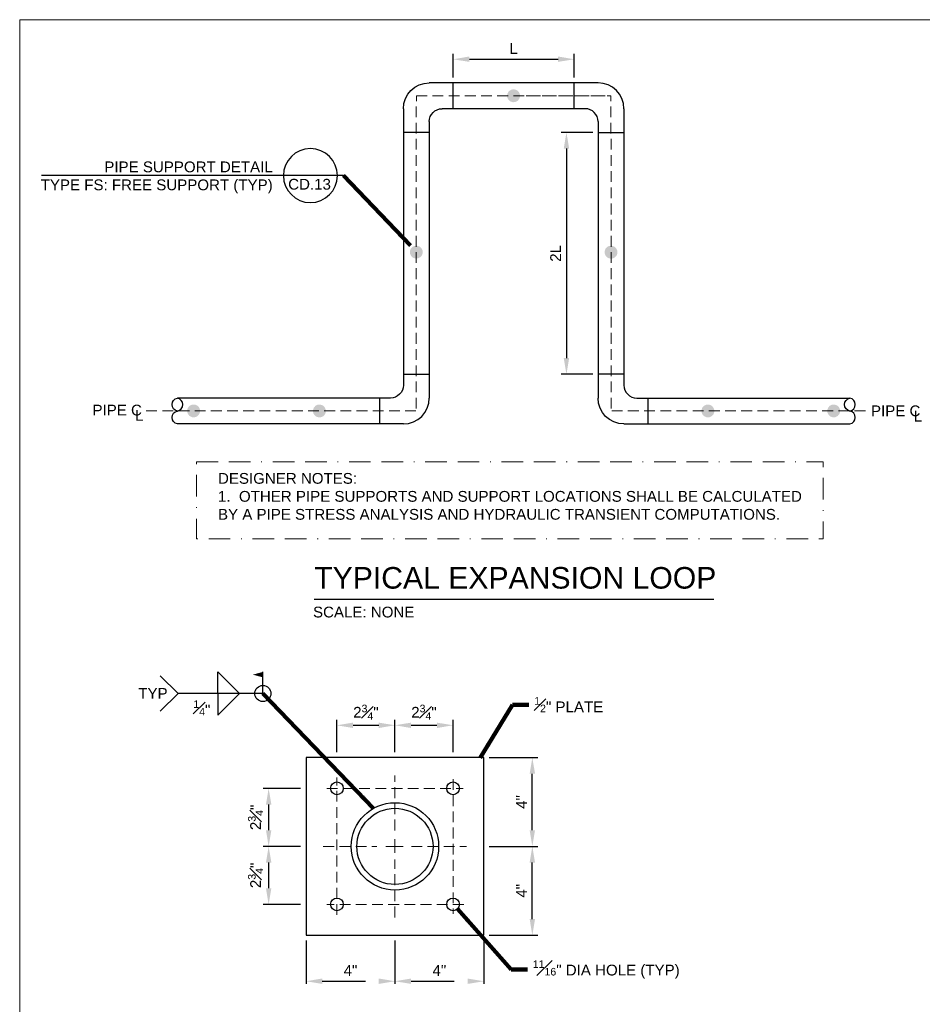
# Model space of a CAD drawing. Extents: x -6238 to -1113, y -1861 to 592.
# Tile 6 of 9: x -1473 to -1348, y 455 to 592. Entities that reach past the tile are written whole.
import ezdxf

# ---------------------------------------------------------------- set-up
doc = ezdxf.new("R2010")
doc.units = 0
doc.header["$MEASUREMENT"] = 0
doc.linetypes.add('( Border )', pattern=[21.012, 6, -3, 6, -3, 0.012, -3])
doc.linetypes.add('( Dashed )', pattern=[9, 6, -3])
doc.layers.get('DefPoints').update_dxf_attribs({"lineweight": 0})
for name, color, linetype, lineweight in [('C-Dtls', 11, 'Continuous', 30), ('G-ANNO-DIMS', 2, 'Continuous', 0), ('G-ANNO-NOTE', 4, 'Continuous', 30), ('G-ANNO-TEXT', 2, 'Continuous', 30), ('G-GRID-COOR', 2, 'Continuous', 13), ('Level 1', 2, 'Continuous', 13), ('M-FUEL-EQPM', 38, 'Continuous', 70), ('M-FUEL-OGEP-SPLY', 46, 'Continuous', 40)]:
    doc.layers.add(name, color=color, linetype=linetype, lineweight=lineweight)
doc.layers.add('G-ANNO-NPLT', color=2, linetype='Continuous', lineweight=0, plot=False)
doc.styles.add("AEC_AC_05ArchDims-CC_1_1'", font='arial.ttf', dxfattribs={"height": 18})
doc.styles.add("AEC_AC_05ArchDims-CC_1_1'_0", font='arial.ttf')
doc.styles.add('AEC_AC_40Text-LeftTop_FullScale', font='arial.ttf', dxfattribs={"height": 1.5})
doc.styles.add("AEC_AC_43Text-LeftTop_1_1-2_1'", font='arial.ttf', dxfattribs={"height": 12})
doc.styles.add("AEC_AC_43Text-LeftTop_1_1-2_1'_0", font='arial.ttf')
doc.styles.add("AEC_AC_44Text-LeftTop_1_1'", font='arial.ttf', dxfattribs={"height": 18})
doc.styles.add("AEC_AC_44Text-LeftTop_1_1'_0", font='arial.ttf')
doc.styles.add("AEC_AC_45Text-LeftTop_3-4_1'", font='arial.ttf', dxfattribs={"height": 24})
doc.dimstyles.new("AEC_AC_05_Arch-Dims_1_1'", dxfattribs={"dimtxt": 18, "dimasz": 27, "dimexe": 9, "dimexo": 9, "dimgap": 9, "dimtad": 1, "dimdec": 4, "dimzin": 15, "dimdsep": 46, "dimlunit": 4, "dimtxsty": "AEC_AC_05ArchDims-CC_1_1'", "dimcen": 0.09, "dimclrd": 256, "dimclre": 256, "dimazin": 2, "dimtfac": 0.7, "dimtdec": 4, "dimtix": 1, "dimtmove": 1, "dimatfit": 3, "dimfxl": 1, "dimfrac": 1, "dimtolj": 1, "dimtzin": 15, "dimlwd": 30, "dimlwe": 30, "dimarcsym": 0})
doc.dimstyles.new("AEC_AC_43_Notes_1_1-2_1'", dxfattribs={"dimtxt": 12, "dimasz": 18, "dimexe": 6, "dimexo": 6, "dimgap": 6, "dimtad": 1, "dimjust": 1, "dimdec": 3, "dimzin": 15, "dimdsep": 46, "dimlunit": 5, "dimtxsty": "AEC_AC_43Text-LeftTop_1_1-2_1'", "dimcen": 1.08, "dimclrd": 256, "dimclre": 256, "dimazin": 2, "dimtfac": 0.7, "dimtdec": 3, "dimtmove": 1, "dimatfit": 1, "dimfxl": 1, "dimfrac": 1, "dimtolj": 1, "dimtzin": 15, "dimlwd": 30, "dimlwe": 30, "dimarcsym": 0})
doc.dimstyles.new("AEC_AC_44_Notes_1_1'", dxfattribs={"dimtxt": 18, "dimasz": 27, "dimexe": 9, "dimexo": 9, "dimgap": 9, "dimtad": 1, "dimjust": 1, "dimdec": 3, "dimzin": 15, "dimdsep": 46, "dimlunit": 5, "dimtxsty": "AEC_AC_44Text-LeftTop_1_1'", "dimblk": 'NONE', "dimcen": 0.09, "dimclrd": 256, "dimclre": 256, "dimazin": 2, "dimtfac": 0.7, "dimtdec": 3, "dimtmove": 1, "dimatfit": 1, "dimfxl": 1, "dimfrac": 1, "dimtolj": 1, "dimtzin": 15, "dimlwd": 30, "dimlwe": 30, "dimarcsym": 0})

# ---------------------------------------------------------------- blocks, each defined once
blk = doc.blocks.new('*D79')
at = {"layer": 'DefPoints', "color": 0, "linetype": 'Continuous', "transparency": 16777216}
for p in [(-1392.6, 576.72), (-1397, 543.08), (-1392.6, 543.08)]:
    blk.add_point(p, dxfattribs=at)
at = {"layer": 'G-ANNO-DIMS', "linetype": 'Continuous', "lineweight": 30, "transparency": 16777216}
for p, q in [((-1393.35, 576.72), (-1397.75, 576.72)), ((-1397, 574.47), (-1397, 545.33)), ((-1393.35, 543.08), (-1397.75, 543.08))]:
    blk.add_line(p, q, dxfattribs=at)
at = {"layer": 'G-ANNO-DIMS', "linetype": 'Continuous', "transparency": 16777216}
for points in [[(-1397.37, 574.47), (-1396.62, 574.47), (-1397, 576.72)], [(-1397.37, 545.33), (-1396.62, 545.33), (-1397, 543.08)]]:
    blk.add_solid(points, dxfattribs=at)
at = {"layer": 'G-ANNO-DIMS', "color": 0, "linetype": 'Continuous', "lineweight": 30, "transparency": 16777216, "insert": (-1398.5, 559.9), "char_height": 1.5, "attachment_point": 5, "rotation": 90, "style": "AEC_AC_05ArchDims-CC_1_1'_0"}
blk.add_mtext('\\A1;2L', dxfattribs=at)
blk = doc.blocks.new('*D80')
at = {"layer": 'DefPoints', "color": 0, "linetype": 'Continuous', "transparency": 16777216}
for p in [(-1395.92, 586.9), (-1412.74, 583.62), (-1395.92, 583.62)]:
    blk.add_point(p, dxfattribs=at)
at = {"layer": 'G-ANNO-DIMS', "linetype": 'Continuous', "lineweight": 30, "transparency": 16777216}
for p, q in [((-1412.74, 584.37), (-1412.74, 587.65)), ((-1395.92, 584.37), (-1395.92, 587.65)), ((-1410.49, 586.9), (-1398.17, 586.9))]:
    blk.add_line(p, q, dxfattribs=at)
at = {"layer": 'G-ANNO-DIMS', "linetype": 'Continuous', "transparency": 16777216}
for points in [[(-1410.49, 587.28), (-1410.49, 586.53), (-1412.74, 586.9)], [(-1398.17, 587.28), (-1398.17, 586.53), (-1395.92, 586.9)]]:
    blk.add_solid(points, dxfattribs=at)
at = {"layer": 'G-ANNO-DIMS', "color": 0, "linetype": 'Continuous', "lineweight": 30, "transparency": 16777216, "insert": (-1404.33, 588.4), "char_height": 1.5, "attachment_point": 5, "style": "AEC_AC_05ArchDims-CC_1_1'_0"}
blk.add_mtext('\\A1;L', dxfattribs=at)
blk = doc.blocks.new('_None')
blk = doc.blocks.new('*D82')
at = {"layer": 'DefPoints', "color": 0, "transparency": 16777216}
for p in [(-1408.48, 489.78), (-1401.74, 489.78), (-1408.48, 477.43)]:
    blk.add_point(p, dxfattribs=at)
at = {"layer": 'G-ANNO-DIMS', "lineweight": 30, "transparency": 16777216}
for p, q in [((-1407.73, 489.78), (-1400.99, 489.78)), ((-1401.74, 479.68), (-1401.74, 487.53)), ((-1407.73, 477.43), (-1400.99, 477.43))]:
    blk.add_line(p, q, dxfattribs=at)
at = {"layer": 'G-ANNO-DIMS', "transparency": 16777216}
for points in [[(-1402.11, 487.53), (-1401.36, 487.53), (-1401.74, 489.78)], [(-1402.11, 479.68), (-1401.36, 479.68), (-1401.74, 477.43)]]:
    blk.add_solid(points, dxfattribs=at)
at = {"layer": 'G-ANNO-DIMS', "color": 0, "lineweight": 30, "transparency": 16777216, "insert": (-1403.24, 483.6), "char_height": 1.5, "attachment_point": 5, "rotation": 90, "style": "AEC_AC_05ArchDims-CC_1_1'_0"}
blk.add_mtext('\\A1;4"', dxfattribs=at)
blk = doc.blocks.new('*D83')
at = {"layer": 'DefPoints', "color": 0, "transparency": 16777216}
for p in [(-1408.48, 477.43), (-1401.74, 477.43), (-1408.48, 465.07)]:
    blk.add_point(p, dxfattribs=at)
at = {"layer": 'G-ANNO-DIMS', "lineweight": 30, "transparency": 16777216}
for p, q in [((-1407.73, 477.43), (-1400.99, 477.43)), ((-1401.74, 467.32), (-1401.74, 475.18)), ((-1407.73, 465.07), (-1400.99, 465.07))]:
    blk.add_line(p, q, dxfattribs=at)
at = {"layer": 'G-ANNO-DIMS', "transparency": 16777216}
for points in [[(-1402.11, 475.18), (-1401.36, 475.18), (-1401.74, 477.43)], [(-1402.11, 467.32), (-1401.36, 467.32), (-1401.74, 465.07)]]:
    blk.add_solid(points, dxfattribs=at)
at = {"layer": 'G-ANNO-DIMS', "color": 0, "lineweight": 30, "transparency": 16777216, "insert": (-1403.24, 471.25), "char_height": 1.5, "attachment_point": 5, "rotation": 90, "style": "AEC_AC_05ArchDims-CC_1_1'_0"}
blk.add_mtext('\\A1;4"', dxfattribs=at)
blk = doc.blocks.new('*D84')
at = {"layer": 'DefPoints', "color": 0, "linetype": '( Dashed )', "transparency": 16777216}
for p in [(-1433.19, 465.07), (-1420.83, 465.07), (-1420.83, 458.67)]:
    blk.add_point(p, dxfattribs=at)
at = {"layer": 'G-ANNO-DIMS', "linetype": '( Dashed )', "lineweight": 30, "transparency": 16777216}
for p, q in [((-1433.19, 464.32), (-1433.19, 457.92)), ((-1420.83, 464.32), (-1420.83, 457.92)), ((-1430.94, 458.67), (-1423.08, 458.67))]:
    blk.add_line(p, q, dxfattribs=at)
at = {"layer": 'G-ANNO-DIMS', "linetype": '( Dashed )', "transparency": 16777216}
for points in [[(-1430.94, 459.05), (-1430.94, 458.3), (-1433.19, 458.67)], [(-1423.08, 459.05), (-1423.08, 458.3), (-1420.83, 458.67)]]:
    blk.add_solid(points, dxfattribs=at)
at = {"layer": 'G-ANNO-DIMS', "color": 0, "linetype": '( Dashed )', "lineweight": 30, "transparency": 16777216, "insert": (-1427.01, 460.17), "char_height": 1.5, "attachment_point": 5, "style": "AEC_AC_05ArchDims-CC_1_1'_0"}
blk.add_mtext('\\A1;4"', dxfattribs=at)
blk = doc.blocks.new('*D85')
at = {"layer": 'DefPoints', "color": 0, "linetype": '( Dashed )', "transparency": 16777216}
for p in [(-1420.83, 465.07), (-1408.48, 465.07), (-1408.48, 458.67)]:
    blk.add_point(p, dxfattribs=at)
at = {"layer": 'G-ANNO-DIMS', "linetype": '( Dashed )', "lineweight": 30, "transparency": 16777216}
for p, q in [((-1420.83, 464.32), (-1420.83, 457.92)), ((-1408.48, 464.32), (-1408.48, 457.92)), ((-1418.58, 458.67), (-1410.73, 458.67))]:
    blk.add_line(p, q, dxfattribs=at)
at = {"layer": 'G-ANNO-DIMS', "linetype": '( Dashed )', "transparency": 16777216}
for points in [[(-1418.58, 459.05), (-1418.58, 458.3), (-1420.83, 458.67)], [(-1410.73, 459.05), (-1410.73, 458.3), (-1408.48, 458.67)]]:
    blk.add_solid(points, dxfattribs=at)
at = {"layer": 'G-ANNO-DIMS', "color": 0, "linetype": '( Dashed )', "lineweight": 30, "transparency": 16777216, "insert": (-1414.66, 460.17), "char_height": 1.5, "attachment_point": 5, "style": "AEC_AC_05ArchDims-CC_1_1'_0"}
blk.add_mtext('\\A1;4"', dxfattribs=at)
blk = doc.blocks.new('*D86')
at = {"layer": 'DefPoints', "color": 0, "transparency": 16777216}
for p in [(-1420.83, 494.27), (-1428.91, 489.78), (-1420.83, 489.78)]:
    blk.add_point(p, dxfattribs=at)
at = {"layer": 'G-ANNO-DIMS', "lineweight": 30, "transparency": 16777216}
for p, q in [((-1428.91, 490.53), (-1428.91, 495.02)), ((-1420.83, 490.53), (-1420.83, 495.02)), ((-1426.66, 494.27), (-1423.08, 494.27))]:
    blk.add_line(p, q, dxfattribs=at)
at = {"layer": 'G-ANNO-DIMS', "transparency": 16777216}
for points in [[(-1426.66, 494.64), (-1426.66, 493.89), (-1428.91, 494.27)], [(-1423.08, 494.64), (-1423.08, 493.89), (-1420.83, 494.27)]]:
    blk.add_solid(points, dxfattribs=at)
at = {"layer": 'G-ANNO-DIMS', "color": 0, "lineweight": 30, "transparency": 16777216, "insert": (-1424.87, 496.08), "char_height": 1.5, "attachment_point": 5, "style": "AEC_AC_05ArchDims-CC_1_1'_0"}
blk.add_mtext('\\A1;2{\\H0.7x;\\A1;\\S3#4;}"', dxfattribs=at)
blk = doc.blocks.new('*D87')
at = {"layer": 'DefPoints', "color": 0, "transparency": 16777216}
for p in [(-1412.76, 494.27), (-1420.83, 489.78), (-1412.76, 489.78)]:
    blk.add_point(p, dxfattribs=at)
at = {"layer": 'G-ANNO-DIMS', "lineweight": 30, "transparency": 16777216}
for p, q in [((-1420.83, 490.53), (-1420.83, 495.02)), ((-1412.76, 490.53), (-1412.76, 495.02)), ((-1418.58, 494.27), (-1415.01, 494.27))]:
    blk.add_line(p, q, dxfattribs=at)
at = {"layer": 'G-ANNO-DIMS', "transparency": 16777216}
for points in [[(-1418.58, 494.64), (-1418.58, 493.89), (-1420.83, 494.27)], [(-1415.01, 494.64), (-1415.01, 493.89), (-1412.76, 494.27)]]:
    blk.add_solid(points, dxfattribs=at)
at = {"layer": 'G-ANNO-DIMS', "color": 0, "lineweight": 30, "transparency": 16777216, "insert": (-1416.8, 496.08), "char_height": 1.5, "attachment_point": 5, "style": "AEC_AC_05ArchDims-CC_1_1'_0"}
blk.add_mtext('\\A1;2{\\H0.7x;\\A1;\\S3#4;}"', dxfattribs=at)
blk = doc.blocks.new('*D88')
at = {"layer": 'DefPoints', "color": 0, "transparency": 16777216}
for p in [(-1433.19, 485.5), (-1438.39, 477.43), (-1433.19, 477.43)]:
    blk.add_point(p, dxfattribs=at)
at = {"layer": 'G-ANNO-DIMS', "lineweight": 30, "transparency": 16777216}
for p, q in [((-1433.94, 485.5), (-1439.14, 485.5)), ((-1438.39, 483.25), (-1438.39, 479.68)), ((-1433.94, 477.43), (-1439.14, 477.43))]:
    blk.add_line(p, q, dxfattribs=at)
at = {"layer": 'G-ANNO-DIMS', "transparency": 16777216}
for points in [[(-1438.76, 483.25), (-1438.01, 483.25), (-1438.39, 485.5)], [(-1438.76, 479.68), (-1438.01, 479.68), (-1438.39, 477.43)]]:
    blk.add_solid(points, dxfattribs=at)
at = {"layer": 'G-ANNO-DIMS', "color": 0, "lineweight": 30, "transparency": 16777216, "insert": (-1440.2, 481.46), "char_height": 1.5, "attachment_point": 5, "rotation": 90, "style": "AEC_AC_05ArchDims-CC_1_1'_0"}
blk.add_mtext('\\A1;2{\\H0.7x;\\A1;\\S3#4;}"', dxfattribs=at)
blk = doc.blocks.new('*D89')
at = {"layer": 'DefPoints', "color": 0, "transparency": 16777216}
for p in [(-1433.19, 477.43), (-1438.39, 469.35), (-1433.19, 469.35)]:
    blk.add_point(p, dxfattribs=at)
at = {"layer": 'G-ANNO-DIMS', "lineweight": 30, "transparency": 16777216}
for p, q in [((-1433.94, 477.43), (-1439.14, 477.43)), ((-1438.39, 475.18), (-1438.39, 471.6)), ((-1433.94, 469.35), (-1439.14, 469.35))]:
    blk.add_line(p, q, dxfattribs=at)
at = {"layer": 'G-ANNO-DIMS', "transparency": 16777216}
for points in [[(-1438.76, 475.18), (-1438.01, 475.18), (-1438.39, 477.43)], [(-1438.76, 471.6), (-1438.01, 471.6), (-1438.39, 469.35)]]:
    blk.add_solid(points, dxfattribs=at)
at = {"layer": 'G-ANNO-DIMS', "color": 0, "lineweight": 30, "transparency": 16777216, "insert": (-1440.2, 473.39), "char_height": 1.5, "attachment_point": 5, "rotation": 90, "style": "AEC_AC_05ArchDims-CC_1_1'_0"}
blk.add_mtext('\\A1;2{\\H0.7x;\\A1;\\S3#4;}"', dxfattribs=at)

msp = doc.modelspace()

# ---------------------------------------------------------------- hatches: boundary and pattern name
at = {"layer": 'M-FUEL-EQPM', "linetype": 'Continuous', "lineweight": 0}
for points in [[(-1403.45584, 581.69574, 1), (-1405.24037, 581.93125, 1)], [(-1416.97556, 559.95089, 1), (-1418.76009, 560.18639, 1)], [(-1389.90673, 559.95194, 1), (-1391.69126, 560.18745, 1)], [(-1430.43823, 537.86897, 1), (-1432.22276, 538.10447, 1)], [(-1376.44406, 537.86897, 1), (-1378.22859, 538.10447, 1)], [(-1358.95828, 537.86897, 1), (-1360.74281, 538.10447, 1)]]:
    msp.add_hatch(color=256, dxfattribs=at).paths.add_polyline_path(points)
at = {"layer": 'M-FUEL-EQPM', "linetype": 'Continuous', "lineweight": 0, "extrusion": (0, 0, -1)}
msp.add_hatch(color=256, dxfattribs=at).paths.add_polyline_path([(1449.70854, 537.86897, 1), (1447.92401, 538.10447, 1)])

# ---------------------------------------------------------------- linework, layer by layer
at = {"layer": 'C-Dtls', "color": 7, "linetype": 'Continuous', "lineweight": 30, "ltscale": 0.2}
for p, q in [((-1439.91602, 539.77889), (-1451.0665, 539.77889)), ((-1368.7508, 539.77889), (-1357.60032, 539.77889))]:
    msp.add_line(p, q, dxfattribs=at)
at = {"layer": 'C-Dtls', "color": 7, "linetype": 'Continuous', "lineweight": 30, "ltscale": 0.2, "extrusion": (0, 0, -1)}
for centre in [(1450.89021, 538.8771), (1357.42403, 538.8771), (1450.89021, 537.0783)]:
    msp.add_arc(centre, 0.91652, 281.0897889, 78.9102111, dxfattribs=at)
at = {"layer": 'C-Dtls', "color": 7, "linetype": 'Continuous', "lineweight": 30, "ltscale": 0.2}
for centre in [(-1451.24279, 538.8771), (-1357.77661, 538.8771), (-1357.77661, 537.0783)]:
    msp.add_arc(centre, 0.91652, 281.0897889, 78.9102111, dxfattribs=at)
at = {"layer": 'G-ANNO-NOTE', "ltscale": 1.5}
msp.add_line((-1427.96371, 570.7181), (-1469.96292, 570.7181), dxfattribs=at)
at = {"layer": 'G-ANNO-NOTE'}
for p, q in [((-1445.45714, 498.68773), (-1445.45714, 501.68773)), ((-1445.45714, 501.68773), (-1442.45714, 498.68773)), ((-1439.19014, 498.68773), (-1450.98614, 498.68773)), ((-1445.45714, 498.68773), (-1445.45714, 495.68773)), ((-1445.45714, 495.68773), (-1442.45714, 498.68773))]:
    msp.add_line(p, q, dxfattribs=at)
at = {"layer": 'G-ANNO-NOTE', "flags": 128}
for points in [[(-1439.19014, 498.68773), (-1439.19014, 501.68773)], [(-1453.45514, 501.15673), (-1450.98614, 498.68773), (-1453.45514, 496.21873)]]:
    msp.add_lwpolyline(points, dxfattribs=at)
at = {"layer": 'G-ANNO-NOTE', "ltscale": 1.5, "extrusion": (0, 0, -1)}
msp.add_circle((1432.58229, 570.7181), 3.74999, dxfattribs=at)
at = {"layer": 'G-ANNO-NOTE'}
msp.add_circle((-1439.18979, 498.68817), 1.1244, dxfattribs=at)
at = {"layer": 'G-ANNO-NOTE', "extrusion": (0, 0, -1)}
msp.add_solid([(1439.19014, 501.68773), (1440.59414, 501.31123), (1439.19014, 500.93473)], dxfattribs=at)
at = {"layer": 'G-ANNO-NPLT'}
msp.add_3dface([(-1112.98796, 592.40061, -93333.33071), (-1472.98796, 592.40061, -93333.33071), (-1472.98796, 346.40061, -93333.33071), (-1112.98796, 346.40061, -93333.33071)], dxfattribs=at)
at = {"layer": 'G-ANNO-NPLT', "linetype": '( Border )', "ltscale": 0.5}
msp.add_3dface([(-1448.41272, 530.89691), (-1361.31887, 530.89691), (-1361.31887, 520.193), (-1448.41272, 520.193)], dxfattribs=at)
at = {"layer": 'G-ANNO-TEXT', "ltscale": 1.5}
msp.add_line((-1432.05366, 511.81766, 0.00118), (-1376.51544, 511.81766, 0.00118), dxfattribs=at)
at = {"layer": 'G-GRID-COOR', "linetype": '( Dashed )', "lineweight": 0, "ltscale": 0.25}
for p, q in [((-1417.87505, 538.32827), (-1417.8606, 581.809)), ((-1417.8606, 581.809), (-1390.83562, 581.81799)), ((-1402.59883, 581.80719), (-1390.80622, 581.81112)), ((-1390.79177, 538.32827), (-1390.80622, 581.81112)), ((-1455.40886, 537.99472), (-1417.87505, 537.98225)), ((-1355.44652, 537.994), (-1390.79176, 537.98225))]:
    msp.add_line(p, q, dxfattribs=at)
at = {"layer": 'G-GRID-COOR', "linetype": '( Dashed )', "lineweight": 13, "ltscale": 0.25}
for p, q in [((-1428.90645, 467.89867), (-1428.90645, 487.01173)), ((-1420.83308, 479.6543), (-1420.83308, 487.3028)), ((-1412.75976, 486.78536), (-1412.75976, 468.06036)), ((-1430.30445, 485.49973), (-1411.36176, 485.49973)), ((-1430.78933, 477.42636), (-1423.33833, 477.42636)), ((-1418.55414, 477.42636), (-1410.87689, 477.42636)), ((-1420.83308, 467.54998), (-1420.83308, 475.6118)), ((-1411.26476, 469.35305), (-1430.30445, 469.35305))]:
    msp.add_line(p, q, dxfattribs=at)
at = {"layer": 'G-GRID-COOR', "linetype": 'Continuous', "lineweight": 13, "ltscale": 0.25}
for p, q in [((-1420.83308, 477.42636), (-1420.83308, 478.42536)), ((-1422.07764, 477.42636), (-1420.83308, 477.42636)), ((-1420.83308, 477.42636), (-1419.68551, 477.42636)), ((-1420.83308, 476.5173), (-1420.83308, 477.42636))]:
    msp.add_line(p, q, dxfattribs=at)
at = {"layer": 'Level 1', "color": 152, "linetype": 'Continuous', "lineweight": 30}
for centre, radius in [((-1428.9065, 485.49975), 0.88232), ((-1412.75981, 485.49975), 0.88232), ((-1420.83316, 477.42641), 6.07631), ((-1420.83316, 477.42641), 5.29395), ((-1428.9065, 469.35307), 0.88232), ((-1412.75981, 469.35307), 0.88232)]:
    msp.add_circle(centre, radius, dxfattribs=at)
msp.add_3dface([(-1433.18564, 465.07386), (-1408.48058, 465.07386), (-1408.48058, 489.77892), (-1433.18564, 489.77892)], dxfattribs=at)
at = {"layer": 'M-FUEL-OGEP-SPLY', "color": 7, "linetype": 'Continuous', "lineweight": 30}
for p, q in [((-1392.60439, 583.62134), (-1416.06243, 583.62134)), ((-1412.74382, 580.02134), (-1412.74382, 583.62134)), ((-1395.923, 580.02134), (-1395.923, 583.62134)), ((-1419.66243, 580.02134), (-1419.66243, 557.4933)), ((-1394.40439, 580.02134), (-1414.26243, 580.02134)), ((-1389.00439, 580.02134), (-1389.00439, 557.4933)), ((-1416.06243, 578.22134), (-1416.06243, 539.77889)), ((-1392.60439, 578.22134), (-1392.60439, 539.77889)), ((-1416.06243, 576.72094), (-1419.66243, 576.72094)), ((-1392.60439, 576.72094), (-1389.00439, 576.72094)), ((-1419.66243, 557.4933), (-1419.66243, 541.57889)), ((-1389.00439, 557.4933), (-1389.00439, 541.57889)), ((-1419.66243, 543.0793), (-1416.06243, 543.0793)), ((-1389.00439, 543.0793), (-1392.60439, 543.0793)), ((-1421.46243, 539.77889), (-1439.91602, 539.77889)), ((-1422.96243, 539.77889), (-1422.96243, 536.17889)), ((-1387.20439, 539.77889), (-1368.7508, 539.77889)), ((-1385.70439, 539.77889), (-1385.70439, 536.17889)), ((-1419.66243, 536.17889), (-1451.0665, 536.17889)), ((-1389.00439, 536.17889), (-1357.60032, 536.17889))]:
    msp.add_line(p, q, dxfattribs=at)
at = {"layer": 'M-FUEL-OGEP-SPLY', "color": 7, "linetype": 'Continuous', "lineweight": 30, "extrusion": (0, 0, -1)}
for centre, radius, start, end in [((1416.06243, 580.02134), 3.6, 0, 90), ((1414.26243, 578.22134), 1.8, 0, 90), ((1421.46243, 541.57889), 1.8, 180, 270), ((1389.00439, 539.77889), 3.6, 270, 0)]:
    msp.add_arc(centre, radius, start, end, dxfattribs=at)
at = {"layer": 'M-FUEL-OGEP-SPLY', "color": 7, "linetype": 'Continuous', "lineweight": 30}
for centre, radius, start, end in [((-1392.60439, 580.02134), 3.6, 0, 90), ((-1394.40439, 578.22134), 1.8, 0, 90), ((-1387.20439, 541.57889), 1.8, 180, 270), ((-1419.66243, 539.77889), 3.6, 270, 0)]:
    msp.add_arc(centre, radius, start, end, dxfattribs=at)

# ---------------------------------------------------------------- texts
at = {"layer": 'G-ANNO-NOTE', "char_height": 1.5}
for s, insert, attachment_point, style in [('PIPE SUPPORT DETAIL \\PTYPE FS: FREE SUPPORT (TYP)', (-1437.82479, 572.68152), 3, "AEC_AC_43Text-LeftTop_1_1-2_1'"), ('CD.13', (-1432.70192, 569.50658), 5, "AEC_AC_43Text-LeftTop_1_1-2_1'"), ('TYP', (-1456.50497, 499.45699), 1, "AEC_AC_44Text-LeftTop_1_1'"), ('{\\H0.7x;\\A1;\\S1#4;}"', (-1448.85899, 497.73658), 1, "AEC_AC_44Text-LeftTop_1_1'"), ('{\\H0.7x;\\A1;\\S1#2;}" PLATE', (-1401.47749, 497.13361), 4, "AEC_AC_44Text-LeftTop_1_1'"), ('{\\H0.7x;\\A1;\\S11#16;}" DIA HOLE (TYP)', (-1401.6788, 460.29821), 4, 'AEC_AC_40Text-LeftTop_FullScale')]:
    msp.add_mtext(s, dxfattribs=dict(at, insert=insert, attachment_point=attachment_point, style=style))
at = {"layer": 'G-ANNO-NOTE', "linetype": 'Continuous', "lineweight": 0, "char_height": 1.5, "attachment_point": 1, "style": "AEC_AC_44Text-LeftTop_1_1'"}
for s, insert in [('PIPE C', (-1462.87456, 538.85627)), ('PIPE C', (-1354.66684, 538.75238)), ('L', (-1456.94332, 538.11822)), ('L', (-1348.73561, 538.01433))]:
    msp.add_mtext(s, dxfattribs=dict(at, insert=insert))
at = {"layer": 'G-ANNO-TEXT', "insert": (-1445.4264, 529.35891), "char_height": 1.5, "width": 81.6566622, "attachment_point": 1, "style": "AEC_AC_44Text-LeftTop_1_1'"}
msp.add_mtext('DESIGNER NOTES:\\P1.  OTHER PIPE SUPPORTS AND SUPPORT LOCATIONS SHALL BE CALCULATED BY A PIPE STRESS ANALYSIS AND HYDRAULIC TRANSIENT COMPUTATIONS.', dxfattribs=at)
at = {"layer": 'G-ANNO-TEXT', "attachment_point": 1}
for s, insert, char_height, style in [('TYPICAL EXPANSION LOOP', (-1432.05366, 516.27837, 0.00118), 3, "AEC_AC_45Text-LeftTop_3-4_1'"), ('SCALE: NONE', (-1432.22165, 510.76589, 0.00118), 1.5, "AEC_AC_43Text-LeftTop_1_1-2_1'")]:
    msp.add_mtext(s, dxfattribs=dict(at, insert=insert, char_height=char_height, style=style))

# ---------------------------------------------------------------- dimensions: what is measured, and where the dimension line sits
at = {"layer": 'G-ANNO-DIMS', "linetype": 'Continuous', "lineweight": 30}
dim = msp.add_linear_dim(base=(-1395.923, 586.90339), p1=(-1412.74382, 583.62134), p2=(-1395.923, 583.62134), text='L', dimstyle="AEC_AC_05_Arch-Dims_1_1'", override={"dimtxt": 1.5, "dimasz": 2.25, "dimexe": 0.75, "dimexo": 0.75, "dimgap": 0.75, "dimtxsty": "AEC_AC_05ArchDims-CC_1_1'_0"}, dxfattribs=at)
dim.commit()
dim.dimension.update_dxf_attribs({"geometry": '*D80', "text_midpoint": (-1404.33341, 588.40339)})
dim = msp.add_linear_dim(base=(-1396.99607, 543.0793), p1=(-1392.60439, 576.72094), p2=(-1392.60439, 543.0793), angle=270, text='2L', dimstyle="AEC_AC_05_Arch-Dims_1_1'", override={"dimtxt": 1.5, "dimasz": 2.25, "dimexe": 0.75, "dimexo": 0.75, "dimgap": 0.75, "dimtxsty": "AEC_AC_05ArchDims-CC_1_1'_0"}, dxfattribs=at)
dim.commit()
dim.dimension.update_dxf_attribs({"geometry": '*D79', "text_midpoint": (-1398.49914, 559.90012)})
at = {"layer": 'G-ANNO-DIMS', "lineweight": 30}
for base, p1, p2, picture, middle in [((-1420.83311, 494.26574), (-1428.90645, 489.77892), (-1420.83311, 489.77892), '*D86', (-1424.86978, 496.0772)), ((-1412.75976, 494.26574), (-1420.83311, 489.77892), (-1412.75976, 489.77892), '*D87', (-1416.79644, 496.0772))]:
    dim = msp.add_linear_dim(base=base, p1=p1, p2=p2, text='2{\\H0.7x;\\A1;\\S3#4;}"', dimstyle="AEC_AC_05_Arch-Dims_1_1'", override={"dimtxt": 1.5, "dimasz": 2.25, "dimexe": 0.75, "dimexo": 0.75, "dimgap": 0.75, "dimtxsty": "AEC_AC_05ArchDims-CC_1_1'_0"}, dxfattribs=at)
    dim.commit()
    dim.dimension.update_dxf_attribs({"geometry": picture, "text_midpoint": middle})
for base, p1, p2, angle, text, picture, middle in [((-1401.73933, 489.77892), (-1408.48058, 477.42639), (-1408.48058, 489.77892), 90, '4"', '*D82', (-1403.23933, 483.60266)), ((-1438.3877, 477.42639), (-1433.18564, 485.49973), (-1433.18564, 477.42639), 270, '2{\\H0.7x;\\A1;\\S3#4;}"', '*D88', (-1440.19916, 481.46306)), ((-1438.3877, 469.35305), (-1433.18564, 477.42639), (-1433.18564, 469.35305), 270, '2{\\H0.7x;\\A1;\\S3#4;}"', '*D89', (-1440.19916, 473.38972)), ((-1401.73933, 477.42639), (-1408.48058, 465.07386), (-1408.48058, 477.42639), 90, '4"', '*D83', (-1403.23933, 471.25012))]:
    dim = msp.add_linear_dim(base=base, p1=p1, p2=p2, angle=angle, text=text, dimstyle="AEC_AC_05_Arch-Dims_1_1'", override={"dimtxt": 1.5, "dimasz": 2.25, "dimexe": 0.75, "dimexo": 0.75, "dimgap": 0.75, "dimtxsty": "AEC_AC_05ArchDims-CC_1_1'_0"}, dxfattribs=at)
    dim.commit()
    dim.dimension.update_dxf_attribs({"geometry": picture, "text_midpoint": middle})
at = {"layer": 'G-ANNO-DIMS', "linetype": '( Dashed )', "lineweight": 30}
for base, p1, p2, picture, middle in [((-1420.83311, 458.67445), (-1433.18564, 465.07386), (-1420.83311, 465.07386), '*D84', (-1427.00937, 460.17445)), ((-1408.48058, 458.67445), (-1420.83311, 465.07386), (-1408.48058, 465.07386), '*D85', (-1414.65684, 460.17445))]:
    dim = msp.add_linear_dim(base=base, p1=p1, p2=p2, text='4"', dimstyle="AEC_AC_05_Arch-Dims_1_1'", override={"dimtxt": 1.5, "dimasz": 2.25, "dimexe": 0.75, "dimexo": 0.75, "dimgap": 0.75, "dimtxsty": "AEC_AC_05ArchDims-CC_1_1'_0"}, dxfattribs=at)
    dim.commit()
    dim.dimension.update_dxf_attribs({"geometry": picture, "text_midpoint": middle})

# ---------------------------------------------------------------- leaders
at = {"layer": 'G-ANNO-NOTE', "lineweight": 30, "annotation_type": 0, "has_hookline": 1}
for points, hookline_direction, text_width in [([(-1302.43546, 568.99362), (-1330.87613, 577.51788), (-1333.12613, 577.51788)], 1, 22.26569), ([(-1408.98682, 489.74267), (-1404.47749, 497.13361), (-1402.22749, 497.13361)], 0, 9.3544), ([(-1412.13592, 468.72917), (-1404.6788, 460.29821), (-1402.4288, 460.29821)], 0, 20.11255)]:
    msp.add_leader(points, dimstyle="AEC_AC_44_Notes_1_1'", override={"dimtxt": 1.5, "dimasz": 2.25, "dimgap": 0.75, "dimtad": 0, "dimtxsty": "AEC_AC_44Text-LeftTop_1_1'_0", "dimclrd": 0, "dimlwd": 65534}, dxfattribs=dict(at, hookline_direction=hookline_direction, text_width=text_width))
at = {"layer": 'G-ANNO-NOTE', "lineweight": 30}
for points, dimstyle, override in [([(-1418.67218, 560.97389), (-1427.96371, 570.7181)], "AEC_AC_43_Notes_1_1-2_1'", {"dimtxt": 1.5, "dimasz": 2.25, "dimgap": 0.75, "dimtxsty": "AEC_AC_43Text-LeftTop_1_1-2_1'_0", "dimclrd": 0, "dimlwd": 65534}), ([(-1423.7952, 482.71138), (-1439.19014, 498.68773)], "AEC_AC_44_Notes_1_1'", {"dimtxt": 1.5, "dimasz": 2.25, "dimgap": 0.75, "dimtxsty": "AEC_AC_44Text-LeftTop_1_1'_0", "dimclrd": 0, "dimlwd": 65534})]:
    msp.add_leader(points, dimstyle=dimstyle, override=override, dxfattribs=at)

doc.saveas('drawing.dxf')
